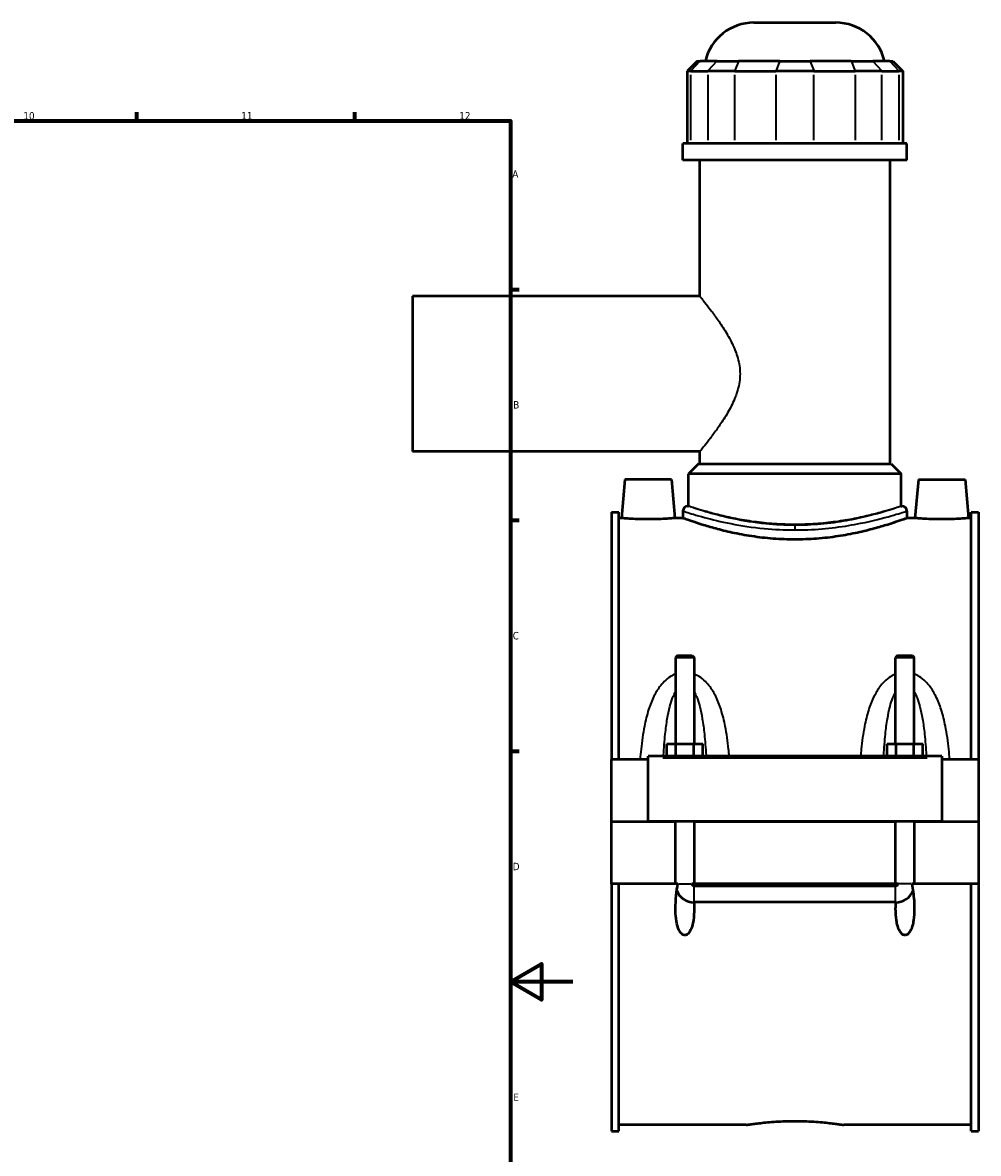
# Model space of a CAD drawing. Header units: millimetres. Extents: x -251 to 971, y -113 to 1173.
# Tile 7 of 8: x 664 to 971, y 242 to 606. Entities that reach past the tile are written whole.
import ezdxf

# ---------------------------------------------------------------- set-up
doc = ezdxf.new("R2010")
doc.units = ezdxf.units.MM
for name, color, linetype, lineweight in [('Border (ANSI)', 7, 'Continuous', 70), ('Visible (ANSI)', 7, 'Continuous', 50), ('Visible Narrow (ANSI)', 7, 'Continuous', 35)]:
    doc.layers.add(name, color=color, linetype=linetype, lineweight=lineweight)
doc.styles.add('Note Text (ANSI)', font='tahoma.ttf')

# ---------------------------------------------------------------- blocks, each defined once
blk = doc.blocks.new('Borders Default Border')
at = {"layer": 'Border (ANSI)'}
for p, q in [((700.83, 574), (700.83, 576.8)), ((770.92, 574), (770.92, 576.8)), ((821, 519.75), (823.8, 519.75)), ((821, 445.5), (823.8, 445.5)), ((821, 371.25), (823.8, 371.25))]:
    blk.add_line(p, q, dxfattribs=at)
at = {"layer": 'Border (ANSI)', "flags": 128}
for points in [[(20, 20), (20, 574), (821, 574), (821, 20), (20, 20)], [(841, 297), (821, 297), (831, 302.77), (831, 291.23), (821, 297)]]:
    blk.add_lwpolyline(points, dxfattribs=at)
at = {"layer": 'Border (ANSI)', "color": 5, "true_color": 0x0000ff, "char_height": 2.4, "attachment_point": 7, "style": 'Note Text (ANSI)'}
for s, insert in [('10', (664.35, 574.35)), ('11', (734.43, 574.4)), ('12', (804.52, 574.4)), ('A', (821.58, 555.68)), ('B', (821.87, 481.43)), ('C', (821.71, 407.13)), ('D', (821.72, 332.93)), ('E', (821.91, 258.68))]:
    blk.add_mtext(s, dxfattribs=dict(at, insert=insert))

msp = doc.modelspace()

# ---------------------------------------------------------------- linework, layer by layer
at = {"layer": 'Visible (ANSI)'}
for p, q in [((899.24, 605.58), (925.66, 605.58)), ((880.97, 593.19), (877.77, 589.99)), ((880.97, 593.19), (881.94, 593.19)), ((887.41, 593.19), (881.94, 593.19)), ((887.41, 593.19), (894.34, 593.19)), ((907.55, 593.19), (894.34, 593.19)), ((907.55, 593.19), (917.35, 593.19)), ((930.56, 593.19), (917.35, 593.19)), ((930.56, 593.19), (937.48, 593.19)), ((942.96, 593.19), (937.48, 593.19)), ((942.96, 593.19), (943.93, 593.19)), ((943.93, 593.19), (947.13, 589.99)), ((878.98, 589.99), (877.77, 589.99)), ((877.77, 589.99), (877.77, 566.64)), ((878.98, 589.99), (884.46, 589.99)), ((893.11, 589.99), (884.46, 589.99)), ((893.11, 589.99), (906.32, 589.99)), ((918.57, 589.99), (906.32, 589.99)), ((918.57, 589.99), (931.78, 589.99)), ((940.44, 589.99), (931.78, 589.99)), ((940.44, 589.99), (945.91, 589.99)), ((947.13, 589.99), (945.91, 589.99)), ((947.13, 589.99), (947.13, 566.64)), ((948.45, 566.64), (876.45, 566.64)), ((876.45, 561.33), (876.45, 566.64)), ((948.45, 561.33), (948.45, 566.64)), ((948.45, 561.33), (876.45, 561.33)), ((881.85, 517.58), (881.85, 561.33)), ((943.05, 463.68), (943.05, 561.33)), ((789.45, 517.58), (789.45, 467.58)), ((881.85, 517.58), (789.45, 517.58)), ((881.85, 467.58), (789.45, 467.58)), ((881.85, 463.68), (881.85, 467.58)), ((881.45, 463.68), (878.25, 460.48)), ((881.45, 463.68), (943.45, 463.68)), ((943.45, 463.68), (946.65, 460.48)), ((857.75, 458.58), (856.66, 446.18)), ((872.75, 458.58), (857.75, 458.58)), ((872.75, 458.58), (873.83, 446.18)), ((946.65, 460.48), (878.25, 460.48)), ((878.25, 450.08), (878.25, 460.48)), ((946.65, 450.08), (946.65, 460.48)), ((952.15, 458.58), (951.06, 446.18)), ((952.15, 458.58), (967.15, 458.58)), ((967.15, 458.58), (968.23, 446.18)), ((853.45, 448.13), (853.45, 368.58)), ((853.45, 448.13), (855.81, 448.13)), ((855.81, 368.58), (855.81, 448.13)), ((876.45, 448.48), (876.45, 446.18)), ((878.05, 450.08), (878.25, 450.08)), ((946.65, 450.08), (946.85, 450.08)), ((948.45, 448.48), (948.45, 446.18)), ((969.09, 368.58), (969.09, 448.13)), ((969.09, 448.13), (971.45, 448.13)), ((971.45, 448.13), (971.45, 368.58)), ((856.66, 446.18), (855.81, 446.18)), ((876.45, 446.18), (873.83, 446.18)), ((951.06, 446.18), (948.45, 446.18)), ((969.09, 446.18), (968.23, 446.18)), ((874.65, 401.96), (874.05, 401.36)), ((874.05, 401.36), (874.05, 373.58)), ((880.05, 401.36), (874.05, 401.36)), ((874.65, 401.96), (879.45, 401.96)), ((879.45, 401.96), (880.05, 401.36)), ((880.05, 401.36), (880.05, 373.58)), ((945.45, 401.96), (944.85, 401.36)), ((944.85, 373.58), (944.85, 401.36)), ((950.85, 401.36), (944.85, 401.36)), ((945.45, 401.96), (950.25, 401.96)), ((950.25, 401.96), (950.85, 401.36)), ((950.85, 373.58), (950.85, 401.36)), ((871.27, 369.58), (871.27, 373.58)), ((871.27, 373.58), (874.16, 373.58)), ((874.16, 369.58), (874.16, 373.58)), ((874.16, 373.58), (879.93, 373.58)), ((879.93, 369.58), (879.93, 373.58)), ((879.93, 373.58), (882.82, 373.58)), ((882.82, 369.58), (882.82, 373.58)), ((942.07, 369.58), (942.07, 373.58)), ((942.07, 373.58), (944.96, 373.58)), ((944.96, 369.58), (944.96, 373.58)), ((944.96, 373.58), (950.73, 373.58)), ((950.73, 369.58), (950.73, 373.58)), ((950.73, 373.58), (953.62, 373.58)), ((953.62, 369.58), (953.62, 373.58)), ((865.25, 368.58), (853.45, 368.58)), ((853.45, 348.63), (853.45, 368.58)), ((865.25, 369.08), (865.25, 369.58)), ((959.65, 369.58), (865.25, 369.58)), ((865.25, 348.63), (865.25, 369.08)), ((959.65, 369.58), (959.65, 369.08)), ((959.65, 369.08), (959.65, 348.63)), ((971.45, 368.58), (959.65, 368.58)), ((971.45, 368.58), (971.45, 348.63)), ((853.45, 348.63), (865.25, 348.63)), ((853.45, 328.58), (853.45, 348.53)), ((874.05, 348.53), (853.45, 348.53)), ((959.65, 348.63), (865.25, 348.63)), ((874.05, 348.63), (874.05, 348.53)), ((874.05, 328.58), (874.05, 348.53)), ((880.05, 348.63), (880.05, 348.53)), ((880.05, 348.53), (880.05, 328.58)), ((944.85, 348.53), (880.05, 348.53)), ((944.85, 348.53), (944.85, 348.63)), ((944.85, 328.58), (944.85, 348.53)), ((950.85, 348.53), (950.85, 348.63)), ((950.85, 348.53), (950.85, 328.58)), ((971.45, 348.53), (950.85, 348.53)), ((959.65, 348.63), (971.45, 348.63)), ((971.45, 348.53), (971.45, 328.58)), ((874.05, 328.58), (853.45, 328.58)), ((853.45, 328.58), (853.45, 249.03)), ((855.81, 249.03), (855.81, 328.58)), ((874.84, 328.58), (874.05, 328.58)), ((880.05, 328.58), (879.26, 328.58)), ((944.85, 328.58), (880.05, 328.58)), ((880.05, 327.91), (944.85, 327.91)), ((945.64, 328.58), (944.85, 328.58)), ((950.85, 328.58), (950.06, 328.58)), ((971.45, 328.58), (950.85, 328.58)), ((969.09, 249.03), (969.09, 328.58)), ((971.45, 328.58), (971.45, 249.03)), ((944.85, 322.64), (880.05, 322.64)), ((853.45, 249.03), (855.81, 249.03)), ((896.77, 250.98), (855.81, 250.98)), ((969.09, 250.98), (928.13, 250.98)), ((969.09, 249.03), (971.45, 249.03))]:
    msp.add_line(p, q, dxfattribs=at)
for centre, radius, start, end in [((899.24, 589.58), 16, 90, 166.9604), ((925.66, 589.58), 16, 13.0396, 90), ((878.05, 448.48), 1.6, 90, 180), ((946.85, 448.48), 1.6, 0, 90), ((880.05, 328.58), 6, 201.6741, 269.4722), ((944.85, 328.58), 6, 270.5278, 338.3259)]:
    msp.add_arc(centre, radius, start, end, dxfattribs=at)
for points, knots in [([(865.25, 445.8), (864.17, 445.8), (863.01, 445.82), (860.9, 445.89), (859.93, 445.94), (858.41, 446.04), (857.75, 446.09), (856.88, 446.16), (856.66, 446.18), (856.66, 446.18)], [2.593522, 2.593522, 2.593522, 2.593522, 2.917856, 2.917856, 3.242191, 3.242191, 3.566237, 3.566237, 3.890283, 3.890283, 3.890283, 3.890283]), ([(873.83, 446.18), (873.83, 446.18), (873.62, 446.16), (872.74, 446.09), (872.09, 446.04), (870.56, 445.94), (869.6, 445.89), (867.48, 445.82), (866.33, 445.8), (865.25, 445.8)], [6.483805, 6.483805, 6.483805, 6.483805, 6.80785, 6.80785, 7.131896, 7.131896, 7.456231, 7.456231, 7.780565, 7.780565, 7.780565, 7.780565]), ([(912.45, 439.3), (910.16, 439.3), (907.81, 439.39), (903.14, 439.74), (900.83, 440.01), (896.4, 440.68), (894.28, 441.08), (890.37, 441.92), (888.58, 442.37), (885.41, 443.23), (883.91, 443.67), (881.28, 444.49), (880.13, 444.88), (878.29, 445.51), (877.59, 445.76), (876.67, 446.1), (876.45, 446.18), (876.45, 446.18)], [0, 0, 0, 0, 0.685347, 0.685347, 1.370694, 1.370694, 2.05604, 2.05604, 2.741387, 2.741387, 3.426245, 3.426245, 4.111103, 4.111103, 4.795961, 4.795961, 5.480819, 5.480819, 5.480819, 5.480819]), ([(948.45, 446.18), (948.45, 446.18), (948.23, 446.1), (947.31, 445.76), (946.6, 445.51), (944.76, 444.88), (943.62, 444.49), (940.98, 443.67), (939.49, 443.23), (936.32, 442.37), (934.52, 441.92), (930.61, 441.08), (928.5, 440.68), (924.07, 440.01), (921.76, 439.74), (917.09, 439.39), (914.73, 439.3), (912.45, 439.3)], [16.442456, 16.442456, 16.442456, 16.442456, 17.127314, 17.127314, 17.812172, 17.812172, 18.49703, 18.49703, 19.181888, 19.181888, 19.867234, 19.867234, 20.552581, 20.552581, 21.237928, 21.237928, 21.923275, 21.923275, 21.923275, 21.923275]), ([(959.65, 445.8), (958.57, 445.8), (957.41, 445.82), (955.3, 445.89), (954.33, 445.94), (952.81, 446.04), (952.15, 446.09), (951.28, 446.16), (951.06, 446.18), (951.06, 446.18)], [0, 0, 0, 0, 0.324335, 0.324335, 0.648669, 0.648669, 0.972715, 0.972715, 1.296761, 1.296761, 1.296761, 1.296761]), ([(968.23, 446.18), (968.23, 446.18), (968.02, 446.16), (967.14, 446.09), (966.49, 446.04), (964.96, 445.94), (964, 445.89), (961.88, 445.82), (960.73, 445.8), (959.65, 445.8)], [3.890283, 3.890283, 3.890283, 3.890283, 4.214329, 4.214329, 4.538374, 4.538374, 4.862709, 4.862709, 5.187044, 5.187044, 5.187044, 5.187044]), ([(879.99, 322.64), (880.03, 321.93), (880.05, 321.25), (880.05, 319.39), (879.98, 318.08), (879.7, 316.19), (879.57, 315.57), (879.22, 314.39), (879.01, 313.82), (878.5, 312.94), (878.18, 312.52), (877.7, 312.21), (877.58, 312.14), (877.32, 312.06), (877.18, 312.03), (876.88, 312.03), (876.7, 312.07), (876.36, 312.22), (876.21, 312.32), (875.54, 312.89), (875.17, 313.64), (874.58, 315.22), (874.36, 316.29), (874.09, 318.47), (874.05, 319.57), (874.05, 321.9), (874.13, 323.35), (874.42, 326.09), (874.61, 327.38), (874.84, 328.58)], [1.15278, 1.15278, 1.15278, 1.15278, 1.359554, 1.359554, 1.734678, 1.734678, 1.92224, 1.92224, 2.109803, 2.109803, 2.246381, 2.246381, 2.28528, 2.28528, 2.324179, 2.324179, 2.375747, 2.375747, 2.427315, 2.427315, 2.648473, 2.648473, 2.965963, 2.965963, 3.283452, 3.283452, 3.694882, 3.694882, 4.060302, 4.060302, 4.060302, 4.060302]), ([(879.26, 328.58), (879.28, 328.47), (879.32, 328.37), (879.44, 328.19), (879.51, 328.11), (879.66, 328.01), (879.74, 327.97), (879.89, 327.92), (879.97, 327.91), (880.05, 327.91)], [0.0000629, 0.0000629, 0.0000629, 0.0000629, 0.0332254, 0.0332254, 0.0652685, 0.0652685, 0.0898032, 0.0898032, 0.1137457, 0.1137457, 0.1137457, 0.1137457]), ([(950.06, 328.58), (950.22, 327.74), (950.36, 326.88), (950.72, 324.15), (950.85, 322.28), (950.85, 319.39), (950.78, 318.08), (950.5, 316.19), (950.37, 315.57), (950.02, 314.39), (949.81, 313.82), (949.3, 312.94), (948.98, 312.52), (948.5, 312.21), (948.38, 312.14), (948.12, 312.06), (947.98, 312.03), (947.72, 312.03), (947.58, 312.06), (947.32, 312.14), (947.19, 312.21), (946.71, 312.52), (946.4, 312.94), (945.88, 313.82), (945.67, 314.39), (945.33, 315.57), (945.2, 316.19), (944.91, 318.08), (944.85, 319.39), (944.85, 321.25), (944.87, 321.93), (944.91, 322.64)], [0.584462, 0.584462, 0.584462, 0.584462, 0.828923, 0.828923, 1.359554, 1.359554, 1.734678, 1.734678, 1.92224, 1.92224, 2.109803, 2.109803, 2.246381, 2.246381, 2.28528, 2.28528, 2.324179, 2.324179, 2.363078, 2.363078, 2.401977, 2.401977, 2.538555, 2.538555, 2.726117, 2.726117, 2.91368, 2.91368, 3.288804, 3.288804, 3.495577, 3.495577, 3.495577, 3.495577]), ([(944.85, 327.91), (944.95, 327.91), (945.05, 327.93), (945.24, 328.01), (945.33, 328.06), (945.46, 328.19), (945.51, 328.26), (945.59, 328.41), (945.62, 328.49), (945.64, 328.58)], [0, 0, 0, 0, 0.0301742, 0.0301742, 0.061514, 0.061514, 0.0866927, 0.0866927, 0.1134876, 0.1134876, 0.1134876, 0.1134876]), ([(896.77, 250.98), (896.77, 250.98), (896.86, 250.99), (897.26, 251.06), (897.56, 251.1), (898.36, 251.22), (898.86, 251.29), (900.01, 251.45), (900.67, 251.53), (902.06, 251.69), (902.84, 251.77), (904.55, 251.93), (905.48, 252), (907.41, 252.12), (908.42, 252.17), (910.44, 252.23), (911.46, 252.25), (912.45, 252.25)], [7.100974, 7.100974, 7.100974, 7.100974, 7.396845, 7.396845, 7.692716, 7.692716, 7.988586, 7.988586, 8.284457, 8.284457, 8.580334, 8.580334, 8.876211, 8.876211, 9.172089, 9.172089, 9.467966, 9.467966, 9.467966, 9.467966]), ([(912.45, 252.25), (913.43, 252.25), (914.45, 252.23), (916.48, 252.17), (917.49, 252.12), (919.42, 252), (920.34, 251.93), (922.05, 251.77), (922.84, 251.69), (924.23, 251.53), (924.88, 251.45), (926.03, 251.29), (926.53, 251.22), (927.33, 251.1), (927.64, 251.06), (928.03, 250.99), (928.13, 250.98), (928.13, 250.98)], [0, 0, 0, 0, 0.295877, 0.295877, 0.591755, 0.591755, 0.887632, 0.887632, 1.183509, 1.183509, 1.47938, 1.47938, 1.77525, 1.77525, 2.071121, 2.071121, 2.366991, 2.366991, 2.366991, 2.366991])]:
    msp.add_open_spline(points, degree=3, knots=knots, dxfattribs=at)
for points in [[(880.05, 322.64), (880.03, 322.64), (880.01, 322.64), (879.99, 322.64)], [(944.91, 322.64), (944.89, 322.64), (944.87, 322.64), (944.85, 322.64)]]:
    msp.add_open_spline(points, degree=3, dxfattribs=at)
at = {"layer": 'Visible Narrow (ANSI)'}
for p, q in [((881.79, 593.03), (879.13, 590.15)), ((887.26, 593.03), (884.6, 590.15)), ((894.28, 593.03), (893.18, 590.15)), ((907.49, 593.03), (906.39, 590.15)), ((917.41, 593.03), (918.51, 590.15)), ((930.62, 593.03), (931.72, 590.15)), ((937.63, 593.03), (940.29, 590.15)), ((943.1, 593.03), (945.76, 590.15)), ((878.98, 567.81), (878.98, 588.82)), ((884.46, 588.82), (884.46, 567.81)), ((893.11, 567.81), (893.11, 588.82)), ((906.32, 588.82), (906.32, 567.81)), ((918.57, 567.81), (918.57, 588.82)), ((931.78, 588.82), (931.78, 567.81)), ((940.44, 567.81), (940.44, 588.82)), ((945.91, 588.82), (945.91, 567.81)), ((912.45, 443.84), (912.45, 442.47)), ((869.97, 369.08), (954.93, 369.08)), ((875.01, 328.58), (879.08, 328.58)), ((880.05, 322.72), (880.05, 327.68)), ((944.85, 322.72), (944.85, 327.68)), ((949.88, 328.58), (945.81, 328.58))]:
    msp.add_line(p, q, dxfattribs=at)
for points, knots in [([(881.85, 517.58), (881.85, 517.58), (881.99, 517.41), (882.53, 516.73), (882.95, 516.22), (883.98, 514.92), (884.61, 514.12), (885.98, 512.31), (886.73, 511.31), (888.24, 509.17), (889.07, 507.95), (890.72, 505.3), (891.54, 503.87), (893, 500.86), (893.64, 499.28), (894.54, 496), (894.8, 494.3), (894.8, 492.58)], [12.175252, 12.175252, 12.175252, 12.175252, 12.673358, 12.673358, 13.171464, 13.171464, 13.669569, 13.669569, 14.167675, 14.167675, 14.684174, 14.684174, 15.200672, 15.200672, 15.717171, 15.717171, 16.233669, 16.233669, 16.233669, 16.233669]), ([(894.8, 492.58), (894.8, 490.86), (894.54, 489.16), (893.64, 485.88), (893, 484.29), (891.54, 481.28), (890.72, 479.86), (889.07, 477.21), (888.24, 475.99), (886.73, 473.85), (885.98, 472.84), (884.61, 471.04), (883.98, 470.24), (882.95, 468.93), (882.53, 468.42), (881.99, 467.75), (881.85, 467.58), (881.85, 467.58)], [0, 0, 0, 0, 0.516499, 0.516499, 1.032997, 1.032997, 1.549496, 1.549496, 2.065994, 2.065994, 2.5641, 2.5641, 3.062206, 3.062206, 3.560312, 3.560312, 4.058417, 4.058417, 4.058417, 4.058417]), ([(876.45, 448.48), (876.45, 448.48), (876.81, 448.36), (878.66, 447.77), (880.66, 447.14), (885.73, 445.76), (888.61, 445.05), (895.14, 443.77), (898.77, 443.21), (905.8, 442.54), (909.12, 442.37), (912.45, 442.37)], [-16.428786, -16.428786, -16.428786, -16.428786, -15.577157, -15.577157, -14.234963, -14.234963, -13.067098, -13.067098, -11.911482, -11.911482, -10.952529, -10.952529, -10.952529, -10.952529]), ([(912.45, 443.88), (909.27, 443.88), (906.09, 444.04), (899.38, 444.72), (895.91, 445.3), (889.67, 446.59), (886.91, 447.32), (882.08, 448.72), (880.16, 449.36), (878.4, 449.96), (878.05, 450.08), (878.05, 450.08)], [10.952529, 10.952529, 10.952529, 10.952529, 11.911482, 11.911482, 13.067098, 13.067098, 14.234963, 14.234963, 15.577157, 15.577157, 16.428786, 16.428786, 16.428786, 16.428786]), ([(912.45, 444.15), (910.28, 444.15), (908.05, 444.22), (903.62, 444.53), (901.42, 444.76), (897.21, 445.33), (895.2, 445.67), (891.48, 446.4), (889.77, 446.79), (886.76, 447.53), (885.34, 447.91), (882.83, 448.62), (881.75, 448.95), (880, 449.5), (879.33, 449.72), (878.46, 450.01), (878.25, 450.08), (878.25, 450.08)], [0, 0, 0, 0, 0.649826, 0.649826, 1.299652, 1.299652, 1.949478, 1.949478, 2.599303, 2.599303, 3.248814, 3.248814, 3.898324, 3.898324, 4.547835, 4.547835, 5.197345, 5.197345, 5.197345, 5.197345]), ([(946.85, 450.08), (946.85, 450.08), (946.72, 450.04), (945.81, 449.72), (944.28, 449.19), (939.63, 447.77), (936.41, 446.86), (930.26, 445.55), (927.69, 445.09), (922.26, 444.36), (919.39, 444.09), (915.14, 443.9), (913.79, 443.88), (912.45, 443.88)], [27.381329, 27.381329, 27.381329, 27.381329, 27.8934, 27.8934, 29.243608, 29.243608, 30.677587, 30.677587, 31.564742, 31.564742, 32.451896, 32.451896, 32.857586, 32.857586, 32.857586, 32.857586]), ([(946.65, 450.08), (946.65, 450.08), (946.44, 450.01), (945.57, 449.72), (944.9, 449.5), (943.15, 448.95), (942.06, 448.62), (939.56, 447.91), (938.14, 447.53), (935.12, 446.79), (933.42, 446.4), (929.7, 445.67), (927.69, 445.33), (923.48, 444.76), (921.28, 444.53), (916.85, 444.22), (914.61, 444.15), (912.45, 444.15)], [15.592036, 15.592036, 15.592036, 15.592036, 16.241546, 16.241546, 16.891057, 16.891057, 17.540567, 17.540567, 18.190078, 18.190078, 18.839904, 18.839904, 19.48973, 19.48973, 20.139555, 20.139555, 20.789381, 20.789381, 20.789381, 20.789381]), ([(912.45, 442.37), (913.86, 442.37), (915.26, 442.4), (919.71, 442.58), (922.71, 442.85), (928.4, 443.57), (931.09, 444.02), (937.52, 445.31), (940.89, 446.2), (945.76, 447.61), (947.36, 448.13), (948.32, 448.44), (948.45, 448.48), (948.44, 448.48)], [-32.857586, -32.857586, -32.857586, -32.857586, -32.451896, -32.451896, -31.564742, -31.564742, -30.677587, -30.677587, -29.243608, -29.243608, -27.8934, -27.8934, -27.381329, -27.381329, -27.381329, -27.381329]), ([(874.05, 396.04), (873.5, 395.83), (872.98, 395.56), (871.73, 394.8), (871.05, 394.24), (869.89, 393.09), (869.4, 392.52), (868.24, 390.96), (867.64, 389.94), (866.43, 387.52), (865.87, 386.08), (864.84, 382.86), (864.4, 381.06), (863.57, 376.82), (863.23, 374.36), (862.86, 370.78), (862.76, 369.68), (862.67, 368.58)], [-3.706654, -3.706654, -3.706654, -3.706654, -3.529554, -3.529554, -3.262808, -3.262808, -3.031458, -3.031458, -2.672993, -2.672993, -2.213301, -2.213301, -1.670286, -1.670286, -0.958312, -0.958312, -0.647322, -0.647322, -0.647322, -0.647322]), ([(891.34, 369.58), (891.28, 370.34), (891.2, 371.11), (890.87, 374.36), (890.53, 376.82), (889.69, 381.06), (889.25, 382.86), (888.22, 386.08), (887.66, 387.52), (886.46, 389.94), (885.85, 390.96), (884.7, 392.52), (884.21, 393.09), (883.05, 394.24), (882.36, 394.8), (881.12, 395.56), (880.59, 395.83), (880.05, 396.04)], [-7.287324, -7.287324, -7.287324, -7.287324, -7.070628, -7.070628, -6.358653, -6.358653, -5.815638, -5.815638, -5.355946, -5.355946, -4.997481, -4.997481, -4.766132, -4.766132, -4.499385, -4.499385, -4.322285, -4.322285, -4.322285, -4.322285]), ([(944.85, 396.04), (944.3, 395.83), (943.78, 395.56), (942.53, 394.8), (941.85, 394.24), (940.69, 393.09), (940.2, 392.52), (939.04, 390.96), (938.44, 389.94), (937.23, 387.52), (936.67, 386.08), (935.64, 382.86), (935.2, 381.06), (934.37, 376.82), (934.03, 374.36), (933.69, 371.11), (933.62, 370.34), (933.56, 369.58)], [-3.707041, -3.707041, -3.707041, -3.707041, -3.52994, -3.52994, -3.263193, -3.263193, -3.031843, -3.031843, -2.673377, -2.673377, -2.213684, -2.213684, -1.670668, -1.670668, -0.958693, -0.958693, -0.742002, -0.742002, -0.742002, -0.742002]), ([(962.22, 368.58), (962.14, 369.68), (962.04, 370.78), (961.67, 374.36), (961.33, 376.82), (960.49, 381.06), (960.05, 382.86), (959.02, 386.08), (958.46, 387.52), (957.26, 389.94), (956.65, 390.96), (955.5, 392.52), (955.01, 393.09), (953.85, 394.24), (953.16, 394.8), (951.92, 395.56), (951.39, 395.83), (950.85, 396.04)], [-7.382003, -7.382003, -7.382003, -7.382003, -7.071018, -7.071018, -6.359044, -6.359044, -5.816028, -5.816028, -5.356335, -5.356335, -4.997869, -4.997869, -4.766518, -4.766518, -4.499772, -4.499772, -4.322671, -4.322671, -4.322671, -4.322671]), ([(870.22, 369.58), (870.22, 369.7), (870.23, 369.83), (870.36, 372.25), (870.53, 374.51), (870.93, 378.4), (871.14, 380.05), (871.64, 383.01), (871.91, 384.33), (872.5, 386.55), (872.79, 387.49), (873.35, 388.91), (873.58, 389.45), (873.91, 390.06), (873.98, 390.18), (874.05, 390.3)], [0.919184, 0.919184, 0.919184, 0.919184, 0.958312, 0.958312, 1.670286, 1.670286, 2.213301, 2.213301, 2.672993, 2.672993, 3.031458, 3.031458, 3.262808, 3.262808, 3.321579, 3.321579, 3.321579, 3.321579]), ([(880.05, 390.3), (880.12, 390.18), (880.18, 390.06), (880.51, 389.45), (880.75, 388.91), (881.31, 387.49), (881.6, 386.55), (882.18, 384.33), (882.45, 383.01), (882.95, 380.05), (883.17, 378.4), (883.57, 374.51), (883.73, 372.25), (883.87, 369.83), (883.87, 369.7), (883.88, 369.58)], [4.70736, 4.70736, 4.70736, 4.70736, 4.766132, 4.766132, 4.997481, 4.997481, 5.355946, 5.355946, 5.815638, 5.815638, 6.358653, 6.358653, 7.070628, 7.070628, 7.109755, 7.109755, 7.109755, 7.109755]), ([(941.02, 369.58), (941.02, 369.7), (941.03, 369.83), (941.16, 372.25), (941.33, 374.51), (941.73, 378.4), (941.94, 380.05), (942.44, 383.01), (942.71, 384.33), (943.3, 386.55), (943.59, 387.49), (944.15, 388.91), (944.38, 389.45), (944.71, 390.06), (944.78, 390.18), (944.85, 390.3)], [0.91957, 0.91957, 0.91957, 0.91957, 0.958693, 0.958693, 1.670668, 1.670668, 2.213684, 2.213684, 2.673377, 2.673377, 3.031843, 3.031843, 3.263193, 3.263193, 3.321965, 3.321965, 3.321965, 3.321965]), ([(950.85, 390.3), (950.92, 390.18), (950.98, 390.06), (951.31, 389.45), (951.55, 388.91), (952.11, 387.49), (952.4, 386.55), (952.98, 384.33), (953.25, 383.01), (953.75, 380.05), (953.97, 378.4), (954.37, 374.51), (954.53, 372.25), (954.67, 369.83), (954.67, 369.7), (954.68, 369.58)], [4.707747, 4.707747, 4.707747, 4.707747, 4.766518, 4.766518, 4.997869, 4.997869, 5.356335, 5.356335, 5.816028, 5.816028, 6.359044, 6.359044, 7.071018, 7.071018, 7.110141, 7.110141, 7.110141, 7.110141])]:
    msp.add_open_spline(points, degree=3, knots=knots, dxfattribs=at)

# ---------------------------------------------------------------- block references
msp.add_blockref('Borders Default Border', (0, 0))

doc.saveas('drawing.dxf')
